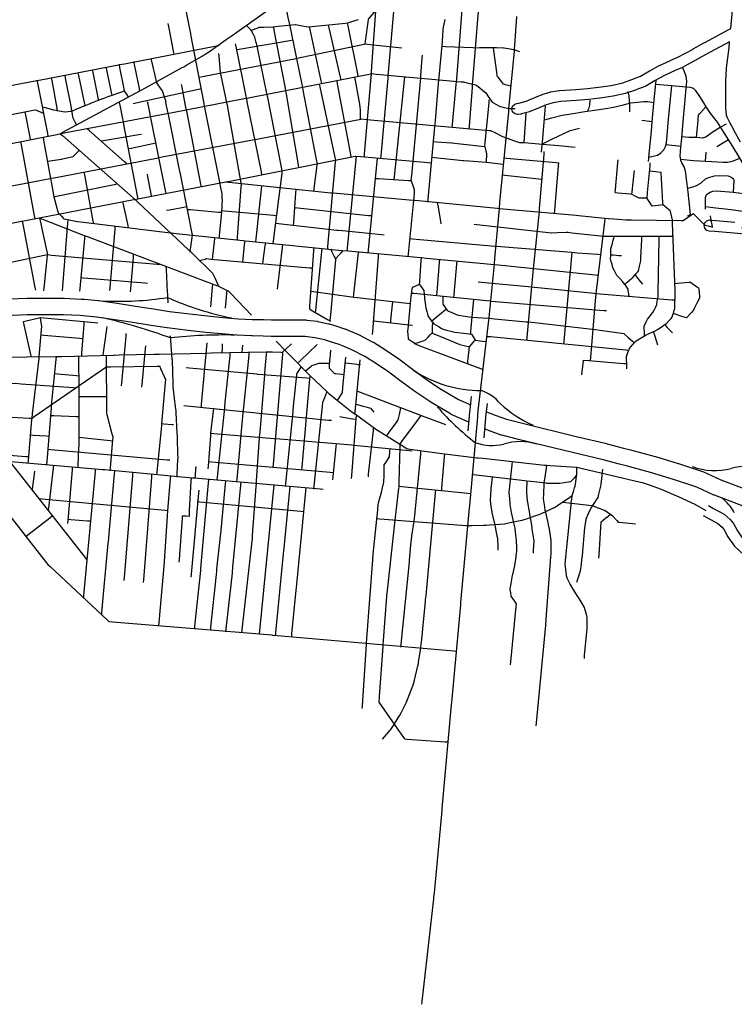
# Model space of a CAD drawing. Extents: x 1490269 to 1614827, y 653968 to 769227.
# Tile 3 of 9: x 1576988 to 1589874, y 709019 to 726776. Entities that reach past the tile are written whole.
import ezdxf

# ---------------------------------------------------------------- set-up
doc = ezdxf.new("R2010")
doc.units = 0
doc.header["$MEASUREMENT"] = 0
for name, color, linetype in [('35', 7, 'Continuous'), ('36', 7, 'Continuous'), ('37', 7, 'Continuous'), ('38', 7, 'Continuous'), ('4', 7, 'Continuous')]:
    doc.layers.add(name, color=color, linetype=linetype)

msp = doc.modelspace()

# ---------------------------------------------------------------- linework, layer by layer
at = {"layer": '35', "color": 3, "linetype": 'Continuous'}
for points in [[(1576790, 721741), (1577122, 721752), (1577125, 721752), (1577125, 721752), (1577482, 721755), (1577484, 721755), (1577484, 721755), (1577782, 721756), (1577782, 721756), (1577791, 721756), (1578095, 721738), (1578096, 721738), (1578099, 721738), (1578158, 721733), (1578158, 721733), (1578402, 721713), (1578403, 721712), (1578411, 721712), (1578747, 721662), (1578748, 721662), (1578748, 721661), (1579076, 721610)], [(1579076, 721610), (1579401, 721560), (1579401, 721560), (1579402, 721560), (1579687, 721515), (1580053, 721471), (1580374, 721435), (1580653, 721408), (1580653, 721408), (1580925, 721384), (1581178, 721372), (1581178, 721372), (1581178, 721372), (1581192, 721372), (1581383, 721367), (1581526, 721364), (1581586, 721364), (1581586, 721364), (1581586, 721364), (1581587, 721364), (1581587, 721364), (1581837, 721364), (1581837, 721364), (1581839, 721364), (1581849, 721364), (1581849, 721364), (1582147, 721361), (1582148, 721361), (1582164, 721360), (1582352, 721337), (1582356, 721336), (1582366, 721335), (1582556, 721293), (1582556, 721293), (1582571, 721290), (1582578, 721287), (1582586, 721286), (1582669, 721259), (1582669, 721259), (1582846, 721202), (1582854, 721198), (1582857, 721198), (1582925, 721170), (1582925, 721170), (1583095, 721100), (1583107, 721094), (1583108, 721094), (1583356, 720963), (1583361, 720961), (1583365, 720958), (1583584, 720823), (1583585, 720822), (1583590, 720819), (1583817, 720663), (1583818, 720662), (1583823, 720658), (1584044, 720490), (1584301, 720306), (1584547, 720139), (1584902, 719928), (1585124, 719828)], [(1583864, 720250), (1583645, 720418), (1583424, 720569), (1583212, 720700), (1582975, 720825), (1582811, 720892), (1582811, 720892), (1582748, 720918), (1582577, 720974), (1582577, 720974), (1582500, 720998), (1582492, 721000), (1582492, 721000), (1582309, 721040), (1582136, 721061), (1581846, 721064), (1581846, 721064), (1581836, 721064), (1581587, 721064), (1581587, 721064), (1581587, 721064), (1581524, 721064), (1581524, 721064), (1581520, 721064), (1581375, 721067), (1581184, 721072), (1581184, 721072), (1581180, 721072), (1581165, 721073), (1581165, 721073), (1580908, 721084), (1580907, 721085), (1580901, 721085), (1580625, 721110), (1580625, 721110), (1580624, 721110), (1580344, 721136), (1580344, 721137), (1580342, 721137), (1580020, 721172), (1580019, 721173), (1580018, 721173), (1579648, 721218), (1579647, 721218), (1579643, 721218), (1579356, 721263), (1579030, 721313), (1579030, 721313), (1579029, 721313), (1578703, 721365), (1578372, 721414), (1578133, 721434), (1578133, 721434), (1578076, 721439), (1577778, 721456), (1577485, 721455), (1577485, 721455), (1577129, 721452), (1576851, 721443)], [(1585084, 719517), (1584770, 719658), (1584757, 719665), (1584756, 719666), (1584390, 719883), (1584389, 719883), (1584382, 719888), (1584131, 720059), (1584131, 720059), (1584128, 720061), (1583868, 720248), (1583867, 720248), (1583864, 720250)], [(1585407, 719705), (1585562, 719642), (1585765, 719571), (1586056, 719497), (1587023, 719260), (1587576, 719130), (1587578, 719129), (1587580, 719129), (1587878, 719051), (1587878, 719051), (1588002, 719019), (1588003, 719019), (1588004, 719018), (1588445, 718898), (1588448, 718897), (1588450, 718897), (1588863, 718771), (1588864, 718770), (1588865, 718770), (1589303, 718629), (1589317, 718623), (1589321, 718622), (1589628, 718477), (1590506, 718146)], [(1590394, 717867), (1589517, 718199), (1589508, 718203), (1589506, 718203), (1589201, 718347), (1588775, 718484), (1588364, 718609), (1587925, 718729), (1587803, 718761), (1587803, 718761), (1587506, 718838), (1586954, 718968), (1586953, 718968), (1586953, 718968), (1585983, 719206), (1585982, 719206), (1585981, 719206), (1585684, 719282), (1585678, 719285), (1585672, 719286), (1585460, 719360), (1585455, 719363), (1585453, 719363), (1585375, 719395)]]:
    msp.add_lwpolyline(points, dxfattribs=at)
at = {"layer": '36', "color": 1, "linetype": 'Continuous'}
msp.add_line((1587034, 718705), (1588182, 718433), dxfattribs=at)
at = {"layer": '36', "color": 3, "linetype": 'Continuous'}
for points in [[(1585991, 725271), (1586120, 725306), (1586277, 725373), (1586277, 725373), (1586278, 725374), (1586412, 725428), (1586415, 725428), (1586421, 725431), (1586554, 725471), (1586561, 725472), (1586566, 725473), (1586715, 725498), (1586723, 725499), (1586724, 725499), (1587015, 725519), (1587015, 725519), (1587225, 725534), (1587424, 725558), (1587651, 725592), (1587864, 725639), (1588025, 725696), (1588184, 725757), (1588345, 725851), (1588346, 725852), (1588348, 725853), (1588521, 725947), (1588521, 725947), (1588526, 725949), (1588723, 726043), (1588724, 726043), (1588729, 726045), (1588857, 726098), (1589129, 726246), (1589129, 726246), (1589133, 726248), (1589339, 726364), (1589339, 726364), (1589339, 726364), (1589340, 726365), (1589340, 726365), (1589342, 726366), (1589778, 726600), (1589810, 726617), (1589853, 727079)], [(1589987, 724568), (1589865, 724786), (1589865, 724786), (1589865, 724787), (1589792, 724920), (1589792, 724920), (1589791, 724923), (1589742, 725020), (1589739, 725034), (1589732, 725056), (1589720, 725189), (1589720, 725198), (1589720, 725670), (1589720, 725676), (1589732, 725894), (1589732, 725894), (1589733, 725901), (1589781, 726274), (1589790, 726379), (1589437, 726190), (1589231, 726074), (1589231, 726074), (1589231, 726074), (1589231, 726073), (1589231, 726073), (1589229, 726073), (1589225, 726070), (1589225, 726070), (1588948, 725919), (1588947, 725919), (1588937, 725915), (1588807, 725861), (1588614, 725770), (1588445, 725678), (1588279, 725580), (1588278, 725580), (1588264, 725573), (1588096, 725509), (1588095, 725508), (1588093, 725508), (1587925, 725448), (1587920, 725448), (1587914, 725445), (1587691, 725396), (1587686, 725395), (1587684, 725394), (1587452, 725360), (1587450, 725360), (1587449, 725359), (1587247, 725335), (1587243, 725335), (1587242, 725334), (1587029, 725319), (1587029, 725319), (1587029, 725319), (1586743, 725300), (1586605, 725277), (1586483, 725241), (1586354, 725188), (1586192, 725120), (1586188, 725119), (1586179, 725115), (1586036, 725076), (1586025, 725074), (1586020, 725073), (1585974, 725068), (1585964, 725067), (1585914, 725081), (1585877, 725117), (1585864, 725167), (1585877, 725217), (1585914, 725254), (1585953, 725267), (1585991, 725271)], [(1589525, 722955), (1589525, 722955), (1589420, 722964), (1589379, 722977), (1589342, 723014), (1589329, 723064), (1589342, 723114), (1589379, 723150), (1589429, 723164), (1589437, 723163), (1589541, 723155), (1589541, 723155), (1589542, 723155), (1589884, 723123)], [(1590201, 722894), (1589866, 722924), (1589866, 722924), (1589866, 722924), (1589525, 722955)], [(1589406, 718014), (1589489, 717968), (1589693, 717857), (1589800, 717761), (1589857, 717688), (1589929, 717556), (1590030, 717415), (1590163, 717289), (1590227, 717254)], [(1589315, 717836), (1589393, 717792), (1589577, 717693), (1589654, 717623), (1589690, 717578), (1589760, 717449), (1589879, 717283), (1590044, 717126), (1590206, 717038)]]:
    msp.add_lwpolyline(points, dxfattribs=at)
at = {"layer": '36', "color": 191, "linetype": 'Continuous'}
msp.add_lwpolyline([(1588182, 718433), (1588211, 718429), (1588336, 718390), (1588554, 718307), (1588859, 718177), (1589159, 718036), (1589362, 717924)], dxfattribs=at)
at = {"layer": '37', "color": 30, "linetype": 'Continuous'}
for p, q in [((1588207, 724964), (1588394, 724940)), ((1588642, 724523), (1588914, 724497)), ((1589767, 724607), (1589561, 724481)), ((1589354, 724222), (1589367, 724385))]:
    msp.add_line(p, q, dxfattribs=at)
for points in [[(1588901, 724290), (1588900, 724301), (1588905, 724409), (1588929, 724640), (1588954, 724940), (1588983, 725264), (1589008, 725544), (1589018, 725667), (1589008, 725750), (1588973, 725834), (1588937, 725919)], [(1588329, 724218), (1588344, 724414), (1588379, 724768), (1588394, 724940), (1588428, 725328), (1588457, 725618), (1588463, 725682)], [(1588335, 724295), (1588413, 724316), (1588487, 724335), (1588551, 724374), (1588600, 724429), (1588634, 724487), (1588649, 724556), (1588664, 724689), (1588683, 724915), (1588713, 725220), (1588747, 725588)], [(1588457, 725614), (1588747, 725588), (1589009, 725564)], [(1589009, 725564), (1589077, 725559), (1589131, 725544), (1589165, 725505), (1589244, 725392), (1589317, 725274), (1589358, 725202), (1589434, 725096), (1589564, 724925), (1589683, 724734), (1589844, 724490), (1589963, 724293), (1590020, 724190), (1590066, 724081), (1590108, 723952), (1590134, 723848), (1590139, 723750), (1590139, 723646), (1590134, 723506), (1590123, 723382), (1590097, 723278), (1590056, 723144), (1590007, 723012)], [(1587990, 725227), (1587986, 725313), (1587976, 725401), (1587957, 725479)], [(1586399, 724386), (1586421, 724636), (1586452, 725000), (1586468, 725219)], [(1586449, 724968), (1586586, 725008), (1586772, 725053), (1586969, 725087), (1587180, 725121), (1587352, 725146), (1587558, 725175), (1587696, 725200), (1587878, 725239), (1588010, 725274), (1588128, 725288), (1588236, 725298), (1588315, 725298), (1588424, 725280)], [(1587229, 725128), (1587259, 725185), (1587268, 725234), (1587273, 725318), (1587274, 725327)], [(1587991, 725116), (1587991, 725210), (1587990, 725227)], [(1589194, 724655), (1589214, 724890), (1589229, 725053), (1589253, 725087), (1589358, 725202)], [(1586087, 724560), (1586110, 724909), (1586120, 725092)], [(1588931, 724667), (1589052, 724659), (1589194, 724655), (1589253, 724650), (1589307, 724645), (1589359, 724662), (1589476, 724749), (1589621, 724837), (1589735, 724899)], [(1586413, 724539), (1586581, 724620), (1586915, 724780), (1587082, 724818)], [(1585999, 724562), (1586087, 724560), (1586414, 724529), (1586710, 724506), (1587006, 724476)], [(1589030, 723232), (1589037, 723240), (1589081, 723264), (1589067, 723436), (1589042, 723667), (1589018, 723859), (1588993, 724045), (1588968, 724124), (1588929, 724193), (1588909, 724237), (1588901, 724290)], [(1588906, 724262), (1589140, 724237), (1589357, 724222), (1589675, 724204), (1589753, 724207), (1589844, 724225), (1589971, 724278)], [(1589033, 723740), (1589126, 723760), (1589194, 723785), (1589268, 723829), (1589354, 723906), (1589432, 723937), (1589515, 723963), (1589603, 723968), (1589763, 723958), (1589820, 723937), (1589857, 723906), (1589867, 723870), (1589851, 723663)], [(1589356, 723360), (1589354, 723570), (1589375, 723621), (1589437, 723668), (1589489, 723684), (1589561, 723689), (1589851, 723663), (1590138, 723631)], [(1589356, 723406), (1589541, 723383), (1589815, 723352), (1590105, 723308)]]:
    msp.add_lwpolyline(points, dxfattribs=at)
at = {"layer": '38', "color": 1, "linetype": 'Continuous'}
msp.add_line((1578057, 719983), (1578555, 719983), dxfattribs=at)
for points in [[(1582092, 725555), (1582082, 725606), (1581851, 726717), (1581846, 726740), (1581830, 726818), (1581581, 728031), (1581575, 728061), (1581560, 728131), (1581475, 728535), (1581467, 728573), (1581431, 728626), (1581402, 728669), (1581372, 728712)], [(1580322, 725216), (1580312, 725267), (1580074, 726508), (1580071, 726525), (1580054, 726611), (1579882, 727489), (1579880, 727499), (1579861, 727592), (1579733, 728210), (1579722, 728262)], [(1577719, 724720), (1577765, 724745), (1579165, 725499), (1579168, 725501), (1579257, 725550), (1579908, 725907), (1579945, 725927), (1580000, 725959), (1580320, 726145), (1580332, 726152), (1580408, 726205), (1580712, 726417), (1580713, 726417), (1580799, 726478), (1581790, 727186)], [(1583330, 725794), (1583333, 725846), (1583412, 726928), (1583414, 726955), (1583458, 727017), (1583488, 727059)], [(1583634, 725772), (1583639, 725825), (1583742, 726994)], [(1583217, 726330), (1583225, 726386), (1583276, 726773), (1583278, 726786), (1583342, 726862), (1583378, 726904), (1583414, 726947)], [(1584864, 725658), (1584868, 725708), (1584958, 726874), (1584962, 726925)], [(1585155, 725609), (1585159, 725661), (1585255, 726857), (1585259, 726909)], [(1585810, 725176), (1585815, 725227), (1585908, 726211), (1585911, 726242), (1585916, 726315), (1585951, 726833)], [(1579774, 726158), (1579764, 726207), (1579676, 726656), (1579666, 726706)], [(1581451, 725425), (1581440, 725474), (1581278, 726266), (1581270, 726304), (1581253, 726364), (1581239, 726413), (1581226, 726461), (1581203, 726507), (1581180, 726552), (1581166, 726581), (1581117, 726630), (1581082, 726666)], [(1581156, 726579), (1581203, 726599), (1581297, 726637), (1581302, 726640), (1581398, 726643), (1581550, 726647), (1581561, 726648), (1581651, 726658), (1581955, 726691), (1581960, 726692), (1582054, 726674), (1582154, 726655), (1582195, 726648), (1582255, 726654), (1582862, 726714), (1582903, 726718), (1582960, 726736), (1583057, 726767), (1583097, 726780)], [(1581789, 725487), (1581779, 725539), (1581579, 726589), (1581569, 726642)], [(1582435, 725623), (1582425, 725672), (1582223, 726601), (1582213, 726650)], [(1582784, 725690), (1582773, 725739), (1582569, 726628), (1582558, 726678)], [(1583093, 725752), (1583083, 725800), (1582910, 726668), (1582900, 726716)], [(1584545, 725684), (1584550, 725737), (1584610, 726377), (1584611, 726395), (1584616, 726484), (1584622, 726591), (1584623, 726609), (1584643, 726696), (1584654, 726749), (1584661, 726780)], [(1574775, 725202), (1574827, 725212), (1577267, 725674), (1577299, 725680), (1577371, 725693), (1578772, 725962), (1578785, 725965), (1578876, 725982), (1580536, 726304), (1580588, 726314)], [(1580229, 725740), (1580281, 725750), (1581974, 726079), (1581986, 726081), (1582076, 726100), (1583202, 726337), (1583219, 726340), (1583305, 726331), (1583825, 726276), (1583877, 726270)], [(1581082, 725346), (1581071, 725396), (1580889, 726293), (1580879, 726342)], [(1580893, 726236), (1580947, 726245), (1581860, 726402), (1581914, 726411)], [(1584603, 726298), (1584665, 726295), (1585157, 726272), (1585197, 726270), (1585280, 726272), (1585465, 726275), (1585524, 726276), (1585588, 726274), (1585711, 726269), (1585724, 726268), (1585833, 726250), (1585893, 726240), (1585907, 726238), (1586000, 726203)], [(1585842, 725579), (1585795, 725591), (1585747, 725603), (1585712, 725611), (1585674, 725661), (1585613, 725738), (1585600, 725756), (1585589, 725831), (1585536, 726221), (1585530, 726270)], [(1580723, 725282), (1580712, 725334), (1580612, 725799), (1580608, 725814), (1580601, 725904), (1580583, 726115), (1580578, 726168)], [(1584220, 725716), (1584224, 725769), (1584248, 726085), (1584252, 726138)], [(1578653, 725417), (1578643, 725462), (1578556, 725871), (1578547, 725917)], [(1578952, 725376), (1578925, 725420), (1578898, 725464), (1578880, 725495), (1578866, 725561), (1578796, 725914), (1578785, 725965)], [(1579154, 725485), (1579145, 725533), (1579056, 725970), (1579046, 726019)], [(1579664, 725089), (1579654, 725138), (1579625, 725285), (1579620, 725314), (1579598, 725380), (1579566, 725474), (1579557, 725501), (1579516, 725559), (1579487, 725600), (1579459, 725640), (1579448, 725689), (1579372, 726029), (1579361, 726077)], [(1576682, 724513), (1577718, 724720), (1577719, 724720), (1577822, 724739), (1579638, 725086), (1579678, 725093), (1579741, 725105), (1581038, 725352), (1581084, 725360), (1581142, 725372), (1583318, 725802), (1583328, 725804), (1583423, 725796), (1584948, 725657), (1584988, 725654), (1585052, 725638), (1585206, 725601), (1585227, 725595), (1585291, 725542), (1585372, 725474), (1585395, 725455), (1585438, 725392), (1585497, 725305), (1585510, 725286), (1585583, 725248), (1585630, 725224), (1585658, 725210), (1585731, 725193), (1585782, 725182), (1585810, 725176), (1585887, 725175), (1585924, 725174)], [(1578017, 724872), (1577993, 724918), (1577969, 724964), (1577951, 724999), (1577941, 725062), (1577933, 725113), (1577929, 725135), (1577914, 725214), (1577815, 725721), (1577805, 725772)], [(1578166, 725232), (1578155, 725281), (1578052, 725771), (1578041, 725820)], [(1578410, 725328), (1578401, 725373), (1578311, 725825), (1578302, 725870)], [(1583135, 724985), (1583134, 725039), (1583131, 725148), (1583129, 725200), (1583119, 725255), (1583041, 725682), (1583031, 725736)], [(1583203, 724298), (1583208, 724352), (1583325, 725741), (1583330, 725794)], [(1583502, 724270), (1583507, 724322), (1583630, 725720), (1583634, 725772)], [(1583743, 723890), (1583748, 723943), (1583928, 725687), (1583933, 725740)], [(1577502, 724676), (1577492, 724726), (1577313, 725633), (1577303, 725684)], [(1577670, 725127), (1577662, 725178), (1577573, 725680), (1577564, 725730)], [(1579995, 725150), (1579986, 725195), (1579915, 725560), (1579906, 725605)], [(1582291, 723680), (1582298, 723732), (1582352, 724152), (1582355, 724178), (1582340, 724256), (1582102, 725503), (1582092, 725555)], [(1582542, 722631), (1582546, 722684), (1582684, 724215), (1582686, 724234), (1582668, 724319), (1582406, 725563), (1582395, 725615)], [(1582967, 724294), (1582957, 724347), (1582720, 725619), (1582710, 725672)], [(1584096, 723509), (1584098, 723561), (1584104, 723664), (1584106, 723708), (1584086, 723764), (1584052, 723862), (1584048, 723874), (1584056, 723964), (1584215, 725664), (1584220, 725716)], [(1584348, 723485), (1584353, 723537), (1584474, 724846), (1584475, 724858), (1584483, 724950), (1584541, 725631), (1584545, 725684)], [(1584786, 724834), (1584790, 724886), (1584859, 725606), (1584864, 725658)], [(1585092, 724800), (1585097, 724854), (1585150, 725556), (1585155, 725609)], [(1577396, 725204), (1577446, 725191), (1577598, 725153), (1577644, 725142), (1577700, 725133), (1577803, 725116), (1577807, 725115), (1577906, 725127), (1577927, 725129), (1578004, 725161), (1578148, 725221), (1578156, 725224), (1578244, 725261), (1578292, 725281), (1578300, 725284), (1578390, 725318), (1578487, 725355), (1578491, 725356), (1578585, 725390), (1578830, 725477), (1578880, 725495)], [(1579035, 725267), (1579083, 725277), (1580214, 725525), (1580261, 725536)], [(1581557, 722736), (1581564, 722789), (1581719, 724008), (1581723, 724047), (1581710, 724114), (1581461, 725372), (1581451, 725425)], [(1582024, 724107), (1582015, 724160), (1581799, 725434), (1581789, 725487)], [(1578858, 724939), (1578848, 724988), (1578799, 725235), (1578789, 725284)], [(1579347, 725031), (1579338, 725075), (1579304, 725250), (1579295, 725294)], [(1580584, 722830), (1580589, 722883), (1580630, 723301), (1580630, 723310), (1580636, 723406), (1580639, 723459), (1580642, 723507), (1580641, 723564), (1580639, 723617), (1580638, 723641), (1580622, 723720), (1580611, 723771), (1580600, 723822), (1580590, 723875), (1580332, 725164), (1580322, 725216)], [(1580985, 723812), (1580976, 723863), (1580732, 725231), (1580723, 725282)], [(1581356, 723979), (1581346, 724031), (1581092, 725294), (1581082, 725346)], [(1585405, 724204), (1585407, 724255), (1585409, 724307), (1585411, 724354), (1585398, 724408), (1585385, 724458), (1585377, 724491), (1585384, 724559), (1585451, 725277), (1585455, 725328)], [(1574436, 724557), (1574484, 724573), (1574581, 724606), (1574586, 724607), (1574681, 724627), (1575981, 724894), (1575986, 724895), (1576081, 724913), (1577233, 725143), (1577279, 725152), (1577329, 725128), (1577375, 725107), (1577422, 725085)], [(1577189, 724605), (1577179, 724656), (1577097, 725057), (1577087, 725107)], [(1579628, 723643), (1579617, 723697), (1579358, 724978), (1579347, 725031)], [(1580063, 722585), (1580070, 722638), (1580097, 722849), (1580103, 722896), (1580092, 722953), (1579887, 723996), (1579882, 724017), (1579865, 724100), (1579674, 725037), (1579664, 725089)], [(1580265, 723760), (1580255, 723811), (1580005, 725098), (1579995, 725150)], [(1584242, 709019), (1584248, 709072), (1584455, 710923), (1584457, 710944), (1584465, 711029), (1584604, 712513), (1584607, 712545), (1584614, 712619), (1584777, 714421), (1584782, 714470), (1584787, 714527), (1584940, 716223), (1584944, 716268), (1584950, 716329), (1585099, 717972), (1585102, 718007), (1585109, 718078), (1585246, 719615), (1585247, 719631), (1585257, 719721), (1585447, 721360), (1585451, 721396), (1585458, 721466), (1585547, 722366), (1585548, 722372), (1585557, 722472), (1585637, 723373), (1585638, 723378), (1585648, 723479), (1585805, 725121), (1585810, 725176)], [(1575563, 723535), (1575615, 723545), (1577535, 723913), (1577556, 723917), (1577639, 723932), (1579455, 724281), (1579503, 724290), (1579559, 724301), (1581220, 724615), (1581234, 724617), (1581324, 724635), (1583140, 724984), (1583147, 724985), (1583245, 724976), (1585456, 724780), (1585479, 724778), (1585553, 724742), (1585695, 724671), (1585714, 724662), (1585794, 724634), (1585893, 724599), (1585999, 724562)], [(1579122, 723543), (1579112, 723597), (1578868, 724885), (1578858, 724939)], [(1577719, 724720), (1577758, 724685), (1579035, 723565), (1579064, 723539), (1579113, 723493), (1580040, 722620), (1580047, 722613), (1580116, 722545), (1580458, 722212), (1580466, 722204), (1580506, 722118), (1580573, 721973), (1580574, 721971), (1580667, 721925), (1580714, 721901), (1580749, 721884), (1580795, 721835), (1581165, 721447)], [(1578920, 724174), (1578878, 724211), (1578244, 724773), (1578202, 724810)], [(1578452, 724589), (1578501, 724598), (1579136, 724705), (1579184, 724714)], [(1577267, 723184), (1577257, 723237), (1577021, 724520), (1577011, 724573)], [(1577410, 724656), (1577419, 724604), (1577599, 723618), (1577606, 723581), (1577623, 723515), (1577676, 723311), (1577680, 723292), (1577740, 723230), (1577777, 723192), (1577785, 723184), (1577877, 723166), (1578032, 723136), (1578037, 723135), (1578137, 723123), (1579708, 722933), (1579724, 722931), (1579812, 722921), (1581019, 722794), (1581052, 722790), (1581124, 722783), (1582803, 722615), (1582816, 722613), (1582908, 722605), (1584221, 722486), (1584234, 722485), (1584326, 722476), (1585744, 722341), (1585748, 722340), (1585849, 722330), (1587370, 722173), (1587423, 722167)], [(1578946, 724451), (1578995, 724461), (1579388, 724543), (1579437, 724553)], [(1584447, 724577), (1584501, 724574), (1584772, 724556), (1584788, 724555), (1584881, 724544), (1585097, 724518), (1585104, 724517), (1585205, 724506), (1585313, 724495), (1585367, 724489)], [(1575517, 722843), (1577021, 723140), (1577059, 723147), (1577124, 723160), (1579044, 723532), (1579060, 723535), (1579148, 723552), (1580704, 723852), (1580709, 723852), (1580808, 723872), (1583037, 724314), (1583047, 724316), (1583142, 724308), (1584352, 724199), (1584407, 724194)], [(1577480, 724226), (1577532, 724233), (1577740, 724262), (1577757, 724264), (1577843, 724285), (1577945, 724310), (1577955, 724312), (1578024, 724378), (1578061, 724415)], [(1586133, 720989), (1586138, 721043), (1586252, 722288), (1586252, 722290), (1586263, 722396), (1586353, 723261), (1586358, 723304), (1586363, 723369), (1586444, 724344), (1586448, 724399)], [(1582892, 722603), (1582898, 722656), (1583054, 724253), (1583059, 724306)], [(1583269, 722565), (1583275, 722617), (1583435, 724219), (1583440, 724270)], [(1584415, 724296), (1584466, 724291), (1584984, 724237), (1584994, 724236), (1585088, 724228), (1585400, 724204), (1585405, 724204), (1585503, 724192), (1585658, 724174), (1585710, 724168)], [(1585718, 724286), (1585768, 724281), (1586661, 724198), (1586711, 724194)], [(1586631, 723278), (1586635, 723332), (1586706, 724140), (1586711, 724194)], [(1587726, 723660), (1587730, 723713), (1587775, 724193), (1587780, 724246)], [(1588760, 723162), (1588747, 723214), (1588721, 723318), (1588718, 723328), (1588644, 723391), (1588602, 723426), (1588592, 723435), (1588498, 723425), (1588445, 723420), (1588395, 723415), (1588363, 723463), (1588302, 723552), (1588301, 723553), (1588311, 723659), (1588354, 724142), (1588359, 724196)], [(1578324, 723095), (1578315, 723144), (1578161, 723980), (1578152, 724029)], [(1579365, 723593), (1579357, 723637), (1579299, 723945), (1579291, 723989)], [(1585682, 723981), (1585733, 723975), (1586347, 723904), (1586398, 723898)], [(1588028, 723625), (1588033, 723673), (1588068, 724007), (1588072, 724055)], [(1588588, 723425), (1588585, 723479), (1588556, 724019), (1588556, 724021), (1588451, 724034), (1588397, 724040), (1588343, 724047)], [(1577602, 723583), (1577652, 723593), (1578692, 723804), (1578741, 723814)], [(1580709, 723852), (1580761, 723847), (1582601, 723656), (1582644, 723651), (1582706, 723646), (1584075, 723524), (1584104, 723521), (1584179, 723514), (1585600, 723377), (1585648, 723372), (1585705, 723367), (1587021, 723250), (1587068, 723246), (1587126, 723240), (1587599, 723191), (1587607, 723190), (1587704, 723183), (1587915, 723169), (1587932, 723168), (1588021, 723166), (1588919, 723156), (1588953, 723155), (1589012, 723196), (1589099, 723256), (1589130, 723278), (1589179, 723231), (1589332, 723085), (1589346, 723071), (1589429, 723050), (1589481, 723037)], [(1580913, 722796), (1580917, 722852), (1580981, 723756), (1580985, 723812)], [(1583406, 723913), (1583459, 723909), (1583996, 723878), (1584050, 723874)], [(1581248, 722766), (1581254, 722822), (1581350, 723718), (1581356, 723774)], [(1581924, 723069), (1581928, 723122), (1581970, 723653), (1581974, 723706)], [(1587726, 723660), (1587779, 723655), (1587995, 723635), (1588028, 723631), (1588094, 723596), (1588142, 723571), (1588153, 723565), (1588249, 723563), (1588303, 723561)], [(1578952, 723019), (1578941, 723066), (1578858, 723442), (1578848, 723489)], [(1583993, 722499), (1583999, 722555), (1584090, 723453), (1584096, 723509)], [(1584589, 723095), (1584581, 723142), (1584531, 723426), (1584523, 723473)], [(1579636, 723338), (1579687, 723348), (1579945, 723395), (1579997, 723404)], [(1580015, 723354), (1580065, 723350), (1580572, 723307), (1580622, 723302)], [(1580630, 723336), (1580685, 723331), (1581562, 723251), (1581617, 723246)], [(1581948, 723386), (1582001, 723381), (1583279, 723247), (1583332, 723242)], [(1577277, 721896), (1577267, 721948), (1577051, 723091), (1577041, 723143)], [(1577350, 723196), (1577398, 723177), (1578123, 722894), (1578168, 722876), (1578220, 722857), (1580504, 721997), (1580552, 721979)], [(1577424, 721884), (1577429, 721933), (1577490, 722521), (1577492, 722539), (1577475, 722618), (1577360, 723148), (1577350, 723196)], [(1577760, 721886), (1577857, 723106), (1577861, 723157)], [(1581603, 723109), (1581654, 723103), (1582707, 722983), (1582730, 722981), (1582807, 722973), (1583510, 722900), (1583560, 722894)], [(1585181, 723089), (1585232, 723084), (1586580, 722935), (1586584, 722935), (1586684, 722937), (1586841, 722942), (1586877, 722943), (1586944, 722935), (1587463, 722877), (1587503, 722872), (1587567, 722872), (1588714, 722870), (1588766, 722870)], [(1587282, 720631), (1587287, 720686), (1587378, 721776), (1587383, 721828), (1587389, 721885), (1587541, 723133), (1587547, 723188)], [(1587936, 720479), (1587935, 720531), (1587930, 720689), (1587930, 720700), (1587962, 720789), (1587981, 720838), (1587984, 720848), (1588046, 720920), (1588080, 720960), (1588103, 720987), (1588163, 721022), (1588255, 721074), (1588285, 721091), (1588349, 721121), (1588444, 721167), (1588488, 721188), (1588534, 721219), (1588622, 721278), (1588652, 721298), (1588699, 721349), (1588734, 721387), (1588750, 721404), (1588775, 721482), (1588791, 721532), (1588802, 721567), (1588804, 721636), (1588808, 721794), (1588808, 721826), (1588806, 721899), (1588762, 723109), (1588760, 723162)], [(1589481, 723037), (1589474, 723078), (1589452, 723199), (1589445, 723240)], [(1578611, 721892), (1578616, 721948), (1578707, 722998), (1578711, 723053)], [(1578075, 721880), (1578080, 721930), (1578163, 722827), (1578168, 722876)], [(1580466, 722447), (1580472, 722511), (1580498, 722768), (1580504, 722832)], [(1581009, 722402), (1581016, 722466), (1581044, 722722), (1581052, 722786)], [(1581370, 722378), (1581378, 722432), (1581417, 722698), (1581425, 722752)], [(1581637, 721914), (1581644, 721968), (1581729, 722666), (1581735, 722720)], [(1584016, 722830), (1584069, 722825), (1585555, 722693), (1585570, 722692), (1585661, 722684), (1586935, 722582), (1586945, 722581), (1587042, 722574), (1587414, 722547), (1587467, 722543)], [(1587978, 721778), (1587970, 721834), (1587962, 721889), (1587958, 721916), (1587909, 721986), (1587877, 722033), (1587866, 722049), (1587803, 722117), (1587764, 722158), (1587758, 722165), (1587710, 722256), (1587685, 722302), (1587670, 722361), (1587655, 722415), (1587643, 722461), (1587645, 722526), (1587647, 722639), (1587647, 722643), (1587676, 722748), (1587691, 722802), (1587705, 722856)], [(1587904, 722009), (1587944, 722043), (1588025, 722113), (1588044, 722129), (1588097, 722190), (1588132, 722230), (1588147, 722246), (1588166, 722328), (1588178, 722380), (1588189, 722429), (1588191, 722485), (1588206, 722803), (1588209, 722856)], [(1588255, 721071), (1588254, 721124), (1588251, 721230), (1588251, 721248), (1588286, 721329), (1588307, 721376), (1588342, 721419), (1588375, 721460), (1588405, 721497), (1588432, 721549), (1588456, 721596), (1588478, 721639), (1588485, 721697), (1588493, 721750), (1588500, 721800), (1588501, 721855), (1588517, 722811), (1588518, 722864)], [(1574805, 721995), (1574857, 722005), (1576522, 722341), (1576527, 722342), (1576625, 722362), (1577457, 722534), (1577484, 722539), (1577562, 722532), (1579466, 722369), (1579519, 722364)], [(1578984, 721868), (1578989, 721925), (1579037, 722489), (1579042, 722545)], [(1582217, 721557), (1582220, 721610), (1582293, 722607), (1582297, 722659)], [(1582323, 721489), (1582328, 721538), (1582436, 722598), (1582441, 722651)], [(1582589, 721343), (1582595, 721409), (1582600, 721455), (1582605, 721518), (1582686, 722447), (1582688, 722471), (1582747, 722533), (1582784, 722573), (1582822, 722613)], [(1582680, 722467), (1582659, 722509), (1582617, 722593), (1582596, 722635)], [(1583009, 721772), (1583015, 721826), (1583091, 722523), (1583097, 722577)], [(1583350, 721097), (1583354, 721151), (1583456, 722497), (1583460, 722551)], [(1586801, 720924), (1586806, 720979), (1586914, 722189), (1586917, 722226), (1586924, 722298), (1586943, 722518), (1586947, 722573)], [(1587645, 722537), (1587694, 722533), (1587793, 722526), (1587842, 722523)], [(1580229, 722429), (1580280, 722444), (1580330, 722460), (1580352, 722467), (1580434, 722459), (1582216, 722303), (1582269, 722298)], [(1584198, 722003), (1584202, 722056), (1584228, 722431), (1584232, 722485)], [(1584555, 722455), (1584551, 722401), (1584507, 721862), (1584503, 721808)], [(1584816, 721762), (1584821, 721817), (1584871, 722364), (1584876, 722419)], [(1579662, 721668), (1579651, 721902), (1579649, 721951), (1579646, 722008), (1579632, 722272), (1579629, 722324)], [(1578098, 722127), (1578147, 722123), (1579245, 722029), (1579295, 722025)], [(1580432, 721597), (1580467, 721955), (1580472, 722003)], [(1584198, 722003), (1584150, 721982), (1584101, 721960), (1584066, 721945), (1584055, 721879), (1584046, 721826), (1584040, 721784), (1584034, 721721), (1583986, 721195), (1583983, 721167), (1583988, 721089), (1583991, 721037), (1583991, 721023), (1584067, 720970), (1584110, 720940), (1584130, 720926), (1584206, 720897), (1585294, 720484), (1585343, 720465)], [(1584198, 722003), (1584228, 721961), (1584258, 721918), (1584276, 721892), (1584281, 721821), (1584285, 721769), (1584286, 721748), (1584300, 721667), (1584308, 721616), (1584314, 721577), (1584331, 721515), (1584344, 721465), (1584354, 721426), (1584392, 721375), (1584454, 721292), (1584457, 721288), (1584542, 721240), (1584588, 721215), (1584625, 721194), (1584684, 721179), (1584784, 721153), (1584832, 721141), (1584886, 721135), (1585091, 721110), (1585133, 721105), (1585167, 721054), (1585195, 721011), (1585205, 720997), (1585291, 720985), (1585342, 720978), (1585393, 720971)], [(1585253, 722047), (1585307, 722042), (1586221, 721959), (1586223, 721959), (1586328, 721948), (1587349, 721841), (1587379, 721838), (1587456, 721832), (1588748, 721726), (1588802, 721722)], [(1588084, 722172), (1588118, 722131), (1588184, 722050), (1588217, 722009)], [(1588794, 722021), (1588848, 722025), (1589061, 722041), (1589086, 722043), (1589152, 721995), (1589195, 721964), (1589231, 721939), (1589238, 721876), (1589249, 721770), (1589250, 721764), (1589205, 721674), (1589158, 721578), (1589136, 721535), (1589096, 721492), (1589024, 721413), (1589011, 721398), (1588928, 721426), (1588827, 721460), (1588776, 721477)], [(1580696, 721575), (1580721, 721837), (1580727, 721892)], [(1582231, 721882), (1582284, 721875), (1582970, 721780), (1583013, 721774), (1583076, 721767), (1583977, 721662), (1584030, 721655)], [(1584042, 721846), (1584094, 721841), (1585463, 721704), (1585489, 721702), (1585568, 721695), (1587518, 721533), (1587571, 721529)], [(1583679, 721308), (1583683, 721355), (1583710, 721637), (1583715, 721684)], [(1584615, 721782), (1584616, 721730), (1584617, 721678), (1584617, 721643), (1584659, 721587), (1584690, 721545), (1584705, 721525), (1584778, 721495), (1584875, 721455), (1584900, 721445), (1584976, 721435), (1585132, 721414), (1585147, 721412), (1585236, 721407), (1585444, 721393), (1585453, 721392), (1585548, 721383), (1586119, 721329), (1586167, 721324), (1586223, 721318), (1587312, 721196), (1587330, 721194), (1587415, 721181), (1587880, 721115), (1587882, 721115), (1587958, 721046), (1588035, 720976), (1588074, 720941)], [(1585120, 721099), (1585125, 721156), (1585170, 721669), (1585175, 721726)], [(1582217, 721557), (1582270, 721526), (1582536, 721369), (1582590, 721338)], [(1584409, 721336), (1584453, 721373), (1584631, 721520), (1584675, 721557)], [(1577053, 721332), (1577106, 721345), (1577317, 721394), (1577360, 721404), (1577424, 721399), (1578342, 721315), (1578396, 721310)], [(1577199, 720690), (1577188, 720739), (1577058, 721330)], [(1577143, 718774), (1577147, 718826), (1577209, 719564), (1577211, 719589), (1577220, 719669), (1577336, 720668), (1577339, 720698), (1577346, 720773), (1577384, 721248), (1577384, 721250), (1577368, 721352), (1577360, 721404)], [(1578106, 720708), (1578109, 720760), (1578148, 721280), (1578152, 721332)], [(1583362, 721344), (1583421, 721338), (1584009, 721272), (1584068, 721266)], [(1584104, 720928), (1584157, 720948), (1584263, 720986), (1584304, 721001), (1584352, 721052), (1584391, 721093), (1584429, 721133), (1584431, 721191), (1584434, 721247), (1584437, 721304)], [(1578491, 720724), (1578498, 720776), (1578556, 721192), (1578563, 721244)], [(1578826, 720171), (1578830, 720219), (1578906, 721070), (1578910, 721117)], [(1584423, 721125), (1584473, 721105), (1584924, 720921), (1584926, 720920), (1585029, 720897), (1585082, 720885), (1585104, 720880), (1585158, 720947), (1585193, 720989)], [(1588417, 721147), (1588434, 721089), (1588469, 720973), (1588486, 720914)], [(1588620, 721274), (1588666, 721226), (1588712, 721179), (1588758, 721131)], [(1577370, 721091), (1577423, 721087), (1578070, 721033), (1578124, 721029)], [(1579827, 718528), (1579830, 718580), (1579842, 718844), (1579843, 718875), (1579841, 718950), (1579833, 719214), (1579831, 719258), (1579828, 719320), (1579811, 719689), (1579809, 719723), (1579800, 719794), (1579762, 720109), (1579757, 720146), (1579755, 720215), (1579740, 720637), (1579739, 720654), (1579732, 720742), (1579706, 721077)], [(1580263, 719788), (1580268, 719838), (1580370, 720951)], [(1581612, 720978), (1581784, 720798), (1581796, 720786), (1581859, 720723), (1582234, 720347), (1582239, 720342), (1582311, 720274), (1582542, 720055), (1582562, 720037), (1582623, 719987), (1582953, 719720), (1582957, 719718), (1583040, 719659), (1583429, 719382), (1583438, 719376), (1583519, 719326), (1583970, 719045), (1583985, 719035), (1584072, 719023), (1584598, 718952), (1584651, 718944)], [(1585421, 721065), (1585476, 721060), (1587920, 720822), (1587974, 720816)], [(1574383, 720925), (1575129, 719947), (1575146, 719924), (1575193, 719865), (1576464, 718266), (1576483, 718242), (1576528, 718184), (1577464, 716989), (1577494, 716950), (1577535, 716912), (1578568, 715947), (1578597, 715920), (1578662, 715915), (1581532, 715681), (1581545, 715679), (1581636, 715671), (1584817, 715391), (1584870, 715386)], [(1575136, 720659), (1575188, 720660), (1576489, 720685), (1576505, 720685), (1576593, 720687), (1577635, 720699), (1577660, 720700), (1577739, 720702), (1578676, 720727), (1578693, 720728), (1578780, 720729), (1579405, 720741), (1579421, 720742), (1579509, 720744), (1580342, 720763), (1580364, 720764), (1580446, 720766), (1581435, 720788), (1581443, 720788), (1581539, 720784), (1581695, 720778), (1581734, 720776)], [(1579192, 720149), (1579197, 720199), (1579258, 720843), (1579263, 720892)], [(1580550, 718471), (1580555, 718523), (1580684, 719775), (1580685, 719782), (1580694, 719879), (1580780, 720713), (1580785, 720766)], [(1580638, 720780), (1580642, 720836), (1580647, 720932)], [(1580903, 718440), (1580908, 718492), (1581019, 719687), (1581023, 719732), (1581029, 719791), (1581123, 720726), (1581128, 720778)], [(1580991, 715719), (1580997, 715771), (1581179, 717371), (1581184, 717416), (1581188, 717474), (1581253, 718355), (1581256, 718402), (1581260, 718458), (1581313, 719235), (1581314, 719256), (1581321, 719339), (1581409, 720374), (1581410, 720390), (1581417, 720477), (1581438, 720736), (1581443, 720788)], [(1581001, 720774), (1581008, 720849), (1581013, 720909)], [(1581557, 718705), (1581562, 718761), (1581732, 720746), (1581735, 720784), (1581789, 720833), (1581891, 720929)], [(1582014, 720593), (1582054, 720631), (1582353, 720921)], [(1582838, 720374), (1582788, 720379), (1582686, 720389), (1582668, 720390), (1582608, 720449), (1582572, 720485), (1582575, 720536), (1582582, 720637), (1582584, 720663), (1582590, 720739), (1582596, 720816)], [(1585066, 720565), (1585071, 720617), (1585091, 720823), (1585096, 720874)], [(1577476, 718756), (1577480, 718807), (1577561, 719778), (1577564, 719818), (1577570, 719880), (1577645, 720646), (1577650, 720698)], [(1578039, 718693), (1578042, 718745), (1578056, 719055), (1578057, 719087), (1578058, 719158), (1578061, 719416), (1578061, 719463), (1578061, 719519), (1578058, 720036), (1578057, 720069), (1578057, 720139), (1578052, 720656), (1578051, 720708)], [(1578621, 718639), (1578625, 718690), (1578667, 719202), (1578671, 719252), (1578658, 719303), (1578567, 719651), (1578559, 719683), (1578558, 719752), (1578551, 720676), (1578551, 720728)], [(1582134, 720436), (1582171, 720468), (1582245, 720530), (1582257, 720541), (1582333, 720566), (1582379, 720581), (1582385, 720583), (1582475, 720581), (1582523, 720580), (1582572, 720579)], [(1582720, 719910), (1582748, 719954), (1582803, 720042), (1582806, 720047), (1582816, 720145), (1582868, 720687)], [(1582862, 720587), (1582914, 720581), (1583069, 720563), (1583117, 720557), (1583130, 720552)], [(1583033, 719655), (1583038, 719706), (1583127, 720639)], [(1587122, 720372), (1587128, 720424), (1587153, 720631), (1587154, 720637), (1587251, 720629), (1587874, 720577), (1587926, 720573)], [(1577211, 719589), (1577251, 719617), (1578538, 720508), (1578551, 720517), (1578633, 720518), (1579464, 720527), (1579513, 720527)], [(1579461, 718567), (1579466, 718619), (1579549, 719452), (1579553, 719493), (1579559, 719557), (1579616, 720235), (1579620, 720280), (1579596, 720334), (1579534, 720479), (1579513, 720527)], [(1579989, 720501), (1580042, 720496), (1581264, 720387), (1581272, 720386), (1581370, 720379), (1582167, 720316), (1582221, 720312)], [(1581781, 718358), (1581787, 718410), (1581917, 719702), (1581918, 719716), (1581927, 719806), (1581985, 720374), (1581986, 720388), (1582036, 720463), (1582064, 720507)], [(1577622, 720394), (1577671, 720390), (1578009, 720357), (1578057, 720352)], [(1582078, 718655), (1582083, 718708), (1582222, 720301), (1582227, 720354)], [(1574480, 719432), (1574522, 719463), (1575119, 719891), (1575142, 719906), (1575205, 719951), (1575505, 720163), (1575537, 720185), (1575602, 720189), (1575917, 720204), (1575950, 720206), (1576021, 720204), (1576441, 720198), (1576453, 720198), (1576546, 720202), (1576912, 720218), (1576914, 720218), (1577017, 720210), (1577959, 720143), (1578011, 720139)], [(1582293, 718312), (1582298, 718364), (1582454, 719866), (1582455, 719878), (1582490, 719963), (1582510, 720011), (1582529, 720059)], [(1583079, 720077), (1583125, 720060), (1584217, 719642), (1584230, 719637), (1584309, 719608), (1584663, 719478)], [(1585072, 719360), (1585096, 719628), (1585097, 719645), (1585108, 719738), (1585137, 719983)], [(1579949, 719820), (1580000, 719815), (1582558, 719556), (1582610, 719551)], [(1580386, 718675), (1580390, 718725), (1580432, 719272), (1580436, 719320), (1580442, 719371), (1580482, 719718), (1580488, 719768)], [(1583053, 719844), (1583096, 719831), (1583140, 719817), (1583175, 719806), (1583227, 719792), (1583271, 719780), (1583314, 719768), (1583345, 719733), (1583376, 719700)], [(1583602, 719266), (1583640, 719319), (1583792, 719532), (1583813, 719561), (1583834, 719654), (1583849, 719718), (1583863, 719782)], [(1585362, 719234), (1585395, 719603), (1585396, 719617), (1585406, 719704), (1585424, 719857)], [(1575621, 719304), (1575663, 719335), (1576003, 719585), (1576016, 719595), (1576105, 719597), (1576843, 719609), (1576844, 719609), (1576948, 719603), (1577158, 719592), (1577211, 719589)], [(1577546, 719637), (1577603, 719635), (1578004, 719621), (1578061, 719619)], [(1582762, 719617), (1582819, 719608), (1582988, 719580), (1583045, 719571)], [(1582971, 718503), (1582975, 718556), (1583055, 719579), (1583059, 719633)], [(1584715, 713745), (1584662, 713749), (1583973, 713797), (1583937, 713800), (1583897, 713857), (1583469, 714466), (1583468, 714468), (1583476, 714572), (1583542, 715473), (1583544, 715507), (1583550, 715579), (1583609, 716374), (1583610, 716394), (1583620, 716480), (1583759, 717748), (1583761, 717764), (1583771, 717853), (1583826, 718329), (1583829, 718354), (1583831, 718435), (1583846, 719072), (1583847, 719123), (1583880, 719168), (1584198, 719594), (1584230, 719637)], [(1579553, 719493), (1579584, 719490), (1579734, 719475), (1579764, 719473)], [(1583276, 718531), (1583280, 718577), (1583365, 719370), (1583370, 719416)], [(1577181, 719290), (1577229, 719286), (1577470, 719269), (1577518, 719266)], [(1578057, 719246), (1578108, 719240), (1578616, 719189), (1578667, 719183)], [(1580436, 719320), (1580488, 719316), (1581576, 719223), (1581589, 719222), (1581679, 719214), (1582975, 719108), (1583013, 719105), (1583078, 719099), (1584010, 719008), (1584062, 719003)], [(1575873, 718996), (1575924, 718992), (1577093, 718901), (1577144, 718897)], [(1577498, 719029), (1577547, 719025), (1579645, 718840), (1579694, 718836)], [(1582632, 718477), (1582638, 718536), (1582692, 719072), (1582698, 719131)], [(1583163, 714352), (1583167, 714404), (1583240, 715509), (1583241, 715529), (1583248, 715614), (1583353, 717033), (1583354, 717047), (1583363, 717138), (1583427, 717767), (1583428, 717778), (1583437, 717872), (1583453, 718029), (1583456, 718063), (1583476, 718131), (1583506, 718232), (1583512, 718252), (1583531, 718335), (1583554, 718438), (1583556, 718446), (1583558, 718543), (1583560, 718701), (1583560, 718746), (1583594, 718796), (1583653, 718884), (1583655, 718886), (1583662, 718988), (1583667, 719041)], [(1583861, 715460), (1583866, 715513), (1584015, 716993), (1584018, 717015), (1584025, 717099), (1584047, 717364), (1584050, 717398), (1584061, 717469), (1584101, 717731), (1584102, 717736), (1584112, 717837), (1584219, 718948), (1584224, 719001)], [(1571560, 717892), (1571612, 717902), (1572902, 718151), (1572916, 718153), (1573006, 718148), (1573793, 718100), (1573810, 718099), (1573893, 718129), (1575970, 718873), (1575996, 718882), (1576073, 718875), (1578481, 718666), (1578529, 718661), (1578585, 718656), (1580103, 718514), (1580141, 718511), (1580207, 718505), (1582406, 718317), (1582459, 718312)], [(1578200, 717041), (1578168, 717081), (1576846, 718768), (1576814, 718808)], [(1580394, 718810), (1580450, 718805), (1582588, 718616), (1582644, 718611)], [(1584597, 718280), (1584601, 718331), (1584647, 718893), (1584651, 718944)], [(1584651, 718944), (1584704, 718938), (1585232, 718877), (1585259, 718874), (1585338, 718866), (1586449, 718745), (1586492, 718740), (1586555, 718736), (1587036, 718707)], [(1577217, 718302), (1577224, 718357), (1577252, 718580), (1577259, 718635)], [(1577504, 717922), (1577510, 717973), (1577596, 718689), (1577602, 718740)], [(1577855, 717693), (1577859, 717744), (1577937, 718657), (1577941, 718707)], [(1578142, 716342), (1578146, 716392), (1578352, 718628), (1578356, 718677)], [(1578467, 716035), (1578471, 716087), (1578585, 717335), (1578587, 717358), (1578594, 717439), (1578697, 718583), (1578701, 718635)], [(1580153, 718505), (1580156, 718548), (1580164, 718677), (1580167, 718720)], [(1585836, 715143), (1585842, 715198), (1585942, 716194), (1585947, 716240), (1585910, 716293), (1585879, 716339), (1585852, 716378), (1585843, 716442), (1585834, 716497), (1585832, 716509), (1585849, 716606), (1585867, 716716), (1585869, 716725), (1585890, 716825), (1585914, 716933), (1585923, 716974), (1585933, 717043), (1585949, 717153), (1585953, 717179), (1585950, 717264), (1585945, 717375), (1585945, 717390), (1585935, 717485), (1585923, 717596), (1585923, 717603), (1585899, 717704), (1585875, 717813), (1585862, 717866), (1585852, 717922), (1585832, 718031), (1585830, 718039), (1585824, 718142), (1585820, 718197), (1585816, 718252), (1585822, 718308), (1585869, 718750), (1585875, 718806)], [(1586302, 714041), (1586307, 714094), (1586476, 715859), (1586476, 715862), (1586484, 715966), (1586567, 717091), (1586570, 717137), (1586570, 717384), (1586558, 717466), (1586534, 717625), (1586532, 717635), (1586510, 717730), (1586474, 717887), (1586464, 717930), (1586455, 717993), (1586441, 718099), (1586434, 718147), (1586437, 718206), (1586446, 718421), (1586446, 718428), (1586462, 718527), (1586488, 718686), (1586496, 718740)], [(1587170, 715258), (1587175, 715310), (1587217, 715734), (1587222, 715786), (1587222, 715993), (1587207, 716051), (1587179, 716154), (1587174, 716173), (1587130, 716247), (1587075, 716338), (1587064, 716358), (1587018, 716428), (1586932, 716563), (1586911, 716595), (1586884, 716657), (1586862, 716706), (1586845, 716744), (1586839, 716808), (1586830, 716914), (1586825, 716964), (1586831, 717020), (1586930, 718026), (1586933, 718067), (1586941, 718131), (1586948, 718184), (1586949, 718197), (1586978, 718286), (1586995, 718336), (1587004, 718362), (1587015, 718441), (1587030, 718546), (1587034, 718573), (1587034, 718705)], [(1587035, 716635), (1587053, 716689), (1587088, 716798), (1587100, 716834), (1587110, 716910), (1587133, 717080), (1587136, 717101), (1587144, 717194), (1587172, 717537), (1587174, 717557), (1587186, 717650), (1587201, 717764), (1587202, 717776), (1587246, 717868), (1587295, 717972), (1587304, 717991), (1587356, 718068), (1587388, 718116), (1587419, 718161), (1587432, 718219), (1587472, 718387), (1587475, 718400), (1587484, 718500), (1587495, 718614), (1587501, 718671)], [(1578872, 716663), (1578876, 716714), (1579026, 718558), (1579030, 718609)], [(1579221, 716625), (1579225, 716676), (1579369, 718528), (1579373, 718579)], [(1579495, 715852), (1579500, 715904), (1579597, 716992), (1579598, 717001), (1579604, 717096), (1579653, 717822), (1579654, 717828), (1579661, 717926), (1579706, 718497), (1579710, 718549)], [(1579864, 716991), (1579868, 717044), (1579921, 717788), (1579924, 717830), (1579989, 717826), (1580042, 717822), (1580047, 717822), (1580052, 717923), (1580080, 718455), (1580083, 718509)], [(1580143, 715788), (1580148, 715840), (1580252, 716842), (1580253, 716858), (1580261, 716948), (1580395, 718426), (1580400, 718479)], [(1580699, 718456), (1580694, 718404), (1580608, 717506), (1580604, 717470), (1580597, 717401), (1580539, 716874), (1580534, 716828), (1580528, 716768), (1580431, 715819), (1580426, 715766)], [(1585163, 718571), (1585217, 718565), (1586094, 718463), (1586135, 718458), (1586203, 718451), (1586478, 718422), (1586492, 718420), (1586588, 718420), (1586698, 718419), (1586727, 718418), (1586807, 718430), (1586917, 718445), (1586927, 718446), (1586996, 718519), (1587034, 718559)], [(1585616, 717207), (1585613, 717261), (1585607, 717421), (1585606, 717438), (1585588, 717526), (1585566, 717630), (1585560, 717663), (1585543, 717734), (1585508, 717890), (1585506, 717900), (1585492, 717996), (1585478, 718102), (1585475, 718117), (1585482, 718208), (1585491, 718314), (1585491, 718324), (1585501, 718421), (1585506, 718474), (1585512, 718527)], [(1586250, 717157), (1586253, 717212), (1586265, 717375), (1586266, 717380), (1586249, 717482), (1586231, 717590), (1586227, 717613), (1586214, 717698), (1586187, 717859), (1586179, 717908), (1586169, 717966), (1586149, 718074), (1586145, 718095), (1586139, 718182), (1586134, 718237), (1586131, 718278), (1586134, 718345), (1586137, 718400), (1586139, 718454)], [(1580079, 716725), (1580084, 716778), (1580217, 718238), (1580221, 718290)], [(1580707, 715739), (1580712, 715792), (1580822, 716796), (1580823, 716806), (1580832, 716902), (1580978, 718383), (1580983, 718436)], [(1581314, 715699), (1581319, 715753), (1581570, 718320), (1581575, 718374)], [(1581601, 715667), (1581606, 715720), (1581746, 717140), (1581747, 717151), (1581756, 717245), (1581859, 718297), (1581864, 718350)], [(1581892, 715649), (1581897, 715702), (1581976, 716489), (1581980, 716533), (1581986, 716594), (1582147, 718273), (1582152, 718326)], [(1583532, 713800), (1583567, 713840), (1583671, 713961), (1583681, 713972), (1583729, 714049), (1583813, 714185), (1583835, 714219), (1583864, 714278), (1583936, 714420), (1583955, 714458), (1583978, 714517), (1584074, 714765), (1584088, 714800), (1584104, 714866), (1584169, 715124), (1584170, 715129), (1584186, 715229), (1584219, 715439), (1584224, 715470), (1584231, 715544), (1584305, 716284), (1584308, 716322), (1584315, 716390), (1584488, 718241), (1584493, 718294)], [(1583825, 718364), (1583879, 718359), (1585067, 718239), (1585120, 718234)], [(1577337, 718139), (1577389, 718134), (1579608, 717928), (1579660, 717922)], [(1583428, 717778), (1583481, 717774), (1585031, 717656), (1585066, 717653), (1585138, 717654), (1585353, 717657), (1585397, 717657), (1585460, 717663), (1585727, 717687), (1585728, 717687), (1585832, 717708), (1586042, 717750), (1586049, 717752), (1586144, 717782), (1586297, 717832), (1586336, 717844), (1586396, 717872), (1586591, 717962), (1586631, 717981), (1586683, 718016), (1586905, 718167), (1586949, 718197)], [(1580185, 718087), (1580237, 718082), (1582056, 717913), (1582108, 717908)], [(1586777, 718075), (1586836, 718068), (1587306, 718012), (1587320, 718011), (1587418, 717973), (1587528, 717931), (1587545, 717924), (1587627, 717867), (1587676, 717833), (1587679, 717830), (1587755, 717744), (1587782, 717713), (1587859, 717706), (1588035, 717689), (1588095, 717683)], [(1577097, 717454), (1577137, 717485), (1577534, 717795), (1577574, 717826)], [(1577857, 717770), (1577908, 717765), (1578211, 717740), (1578262, 717736)], [(1587431, 717065), (1587434, 717119), (1587473, 717719), (1587473, 717722), (1587555, 717790), (1587597, 717825), (1587639, 717860)]]:
    msp.add_lwpolyline(points, dxfattribs=at)
at = {"layer": '4', "color": 7, "linetype": 'Continuous'}
for centre, radius, start, end in [((1578786, 727071), 5374, 266.7411, 279.2847), ((1581897, 726784), 5496, 245.9017, 258.5861), ((1575976, 710716), 10974, 70.1178, 76.7915), ((1580674, 712444), 8646, 88.7348, 96.4117), ((1585303, 722291), 2202, 236.7118, 270.1036), ((1585057, 719350), 780, 39.4219, 71.3094), ((1588243, 723051), 4948, 221.2703, 232.0376), ((1587196, 721547), 2292, 227.9119, 245.4529), ((1586013, 718141), 1025, 73.0521, 106.8557), ((1585503, 719987), 890, 250.0433, 283.8048), ((1589522, 719847), 1203, 250.1508, 284.2019), ((1590143, 717509), 1217, 76.733, 105.5149), ((1589202, 717540), 754, 27.0893, 53.741)]:
    msp.add_arc(centre, radius, start, end, dxfattribs=at)

doc.saveas('drawing.dxf')
